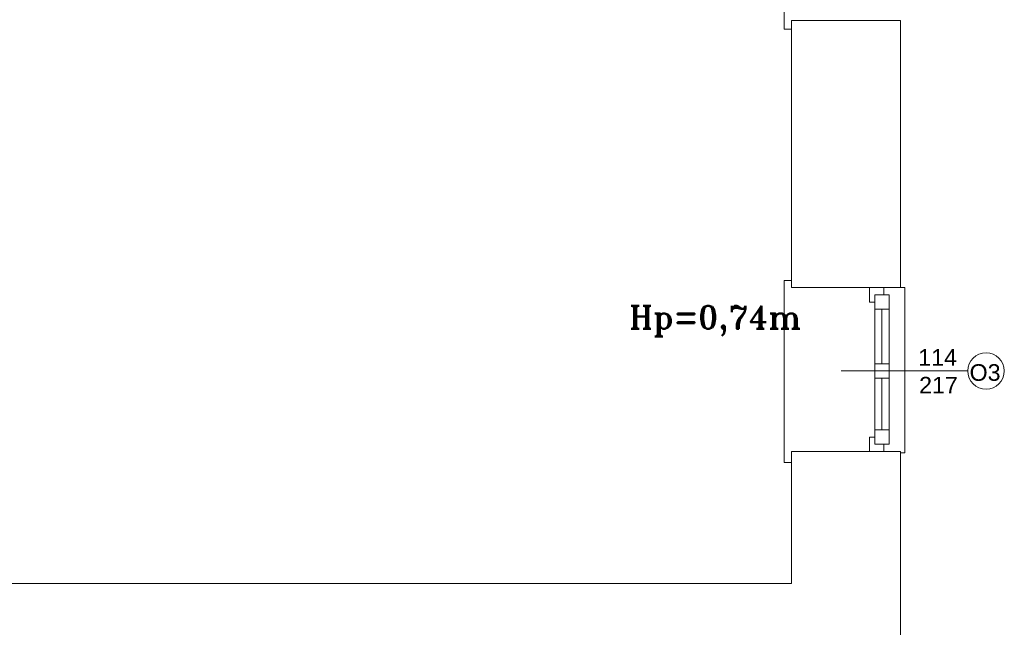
# Model space of a CAD drawing. Header units: millimetres. Extents: x -12354389001 to 271431, y -126469 to 48347.
# Tile 176 of 204: x -105435 to -104750, y -83166 to -82743. Entities that reach past the tile are written whole.
import ezdxf

# ---------------------------------------------------------------- set-up
doc = ezdxf.new("R2010")
doc.units = ezdxf.units.MM
doc.layers.get('0').update_dxf_attribs({"lineweight": 9})
for name, color, linetype, lineweight in [('IS_Text_Odbiornikow_Therm', 7, 'Continuous', 5), ('LINIE PRZEKROJOWE', 7, 'Continuous', 13), ('OPISY', 255, 'Continuous', 9), ('stolarka', 252, 'Continuous', 9)]:
    doc.layers.add(name, color=color, linetype=linetype, lineweight=lineweight)
doc.styles.add('ROMANS-POTROJNY-0-8-W', font='ROMANT.SHX', dxfattribs={"width": 0.8})
doc.styles.get("Standard").update_dxf_attribs({"font": 'arial.ttf'})

# ---------------------------------------------------------------- blocks, each defined once
blk = doc.blocks.new('fds')
at = {"color": 252, "linetype": 'Continuous', "lineweight": 13}
for p, q in [((-8793.52, 21749.9), (-8793.52, 21623.28)), ((-8793.52, 21623.28), (-8793.52, 21623.18)), ((-8793.52, 21623.18), (-8788.52, 21623.18)), ((-8788.52, 21448.2), (-8793.52, 21448.2)), ((-8793.52, 21448.2), (-8793.52, 21321.58)), ((-8788.52, 21443.2), (-8788.52, 21448.2)), ((-8712.52, 21443.2), (-8709.52, 21443.2)), ((-8709.52, 21443.2), (-8709.52, 21328.2)), ((-8709.52, 21328.2), (-8712.52, 21328.2)), ((-8793.52, 21321.58), (-8793.52, 21321.48)), ((-8793.52, 21321.48), (-8788.52, 21321.48))]:
    blk.add_line(p, q, dxfattribs=at)
at = {"layer": 'LINIE PRZEKROJOWE', "color": 252, "linetype": 'Continuous', "lineweight": 13}
for p, q in [((-8788.52, 21629.2), (-8712.52, 21629.2)), ((-8788.52, 21629.2), (-8788.52, 21443.2)), ((-8788.52, 21629.2), (-8788.52, 21443.2)), ((-8712.52, 21443.2), (-8712.52, 21629.2)), ((-8788.52, 21443.2), (-8712.52, 21443.2)), ((-8788.52, 21329.2), (-8712.52, 21329.2)), ((-8788.52, 21329.2), (-8788.52, 21237.2)), ((-8712.52, 21218.8), (-8712.52, 21329.2)), ((-8788.52, 21237.2), (-9387.52, 21237.2)), ((-8712.52, 21218.8), (-8712.52, 21133.8))]:
    blk.add_line(p, q, dxfattribs=at)
at = {"layer": 'OPISY', "color": 252, "linetype": 'Continuous', "lineweight": 13}
blk.add_line((-8665.78, 21385.2), (-8753.88, 21385.2), dxfattribs=at)
blk.add_circle((-8653.08, 21385.2), 12.7, dxfattribs=at)
at = {"layer": 'stolarka', "color": 252, "linetype": 'Continuous', "lineweight": 13}
for p, q in [((-8734.18, 21433.2), (-8734.18, 21443.2)), ((-8734.18, 21443.2), (-8724.18, 21443.2)), ((-8730.52, 21438.2), (-8730.52, 21334.2)), ((-8730.52, 21428.2), (-8730.52, 21438.2)), ((-8730.52, 21438.2), (-8720.52, 21438.2)), ((-8724.18, 21443.2), (-8724.18, 21438.2)), ((-8720.52, 21438.2), (-8720.52, 21334.2)), ((-8720.52, 21438.2), (-8720.52, 21428.2)), ((-8730.52, 21433.2), (-8734.18, 21433.2)), ((-8720.52, 21428.2), (-8730.52, 21428.2)), ((-8725.52, 21428.2), (-8725.52, 21390.2)), ((-8730.52, 21380.2), (-8730.52, 21390.2)), ((-8730.52, 21390.2), (-8720.52, 21390.2)), ((-8720.52, 21390.2), (-8720.52, 21380.2)), ((-8720.52, 21380.2), (-8730.52, 21380.2)), ((-8725.52, 21380.2), (-8725.52, 21344.2)), ((-8730.52, 21334.2), (-8730.52, 21344.2)), ((-8730.52, 21344.2), (-8720.52, 21344.2)), ((-8720.52, 21344.2), (-8720.52, 21334.2)), ((-8734.18, 21329.2), (-8734.18, 21339.2)), ((-8734.18, 21339.2), (-8730.52, 21339.2)), ((-8720.52, 21334.2), (-8730.52, 21334.2)), ((-8724.18, 21334.2), (-8724.18, 21329.2))]:
    blk.add_line(p, q, dxfattribs=at)
at = {"layer": 'OPISY', "color": 252, "linetype": 'Continuous', "lineweight": 13, "ltscale": 0.15, "style": 'ROMANS-POTROJNY-0-8-W'}
blk.add_text('Hp=0,74m', height=16, dxfattribs=at).set_placement((-8901.3, 21414.64))
at = {"layer": 'OPISY', "color": 252, "linetype": 'Continuous', "lineweight": 13}
blk.add_text('O3', height=11.574, dxfattribs=at).set_placement((-8664.54, 21378.35))
at = {"layer": 'stolarka', "color": 252, "linetype": 'Continuous', "lineweight": 13}
for s, p in [('114', (-8700.29, 21388.88)), ('217', (-8699.67, 21369.54))]:
    blk.add_text(s, height=11.574, dxfattribs=at).set_placement(p)

msp = doc.modelspace()

# ---------------------------------------------------------------- block references
at = {"layer": 'IS_Text_Odbiornikow_Therm', "color": 7, "ltscale": 0.5}
msp.add_blockref('fds', (-96109.164, -104372.956), dxfattribs=at)

doc.saveas('drawing.dxf')
